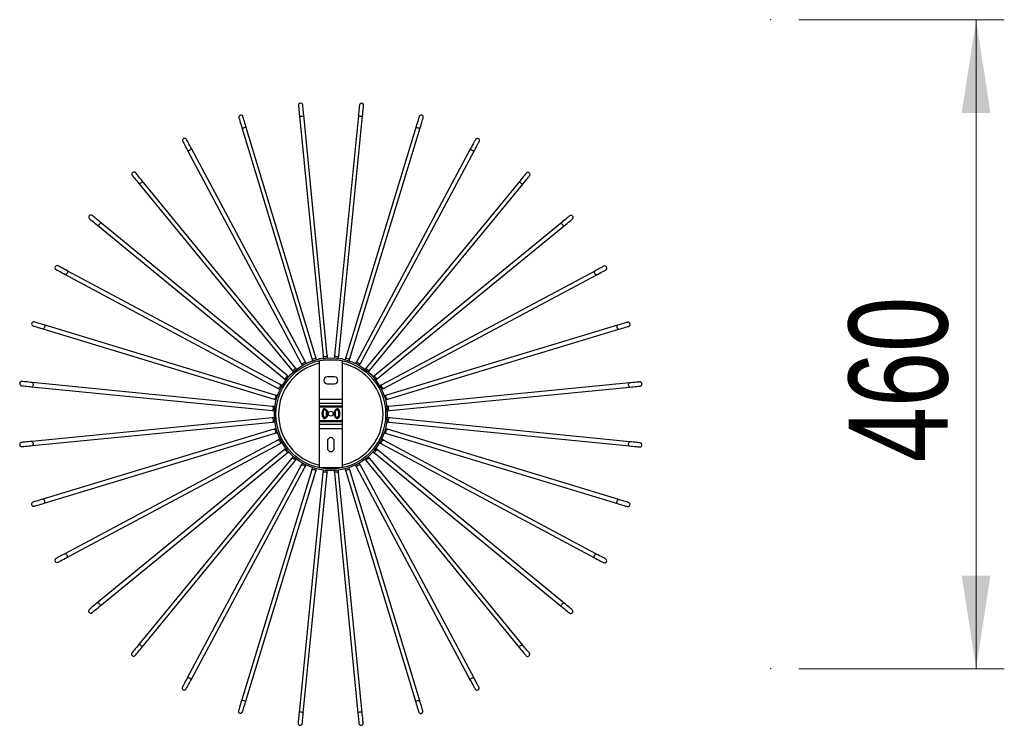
# Model space of a CAD drawing. Header units: millimetres. Extents: x 71 to 119, y 58 to 167.
# Tile 7 of 7: x 71 to 106, y 142 to 167. Entities that reach past the tile are written whole.
import ezdxf

# ---------------------------------------------------------------- set-up
doc = ezdxf.new("R2010")
doc.units = ezdxf.units.MM
doc.header["$PDSIZE"] = -1
doc.styles.add('SLDTEXTSTYLE0', font='TXT', dxfattribs={"width": 0.75})
doc.dimstyles.new('SLDDIMSTYLE1', dxfattribs={"dimtxt": 3.5, "dimasz": 3.302, "dimexe": 0, "dimexo": 0.0625, "dimgap": 0.875, "dimtad": 1, "dimlfac": 20, "dimrnd": 1e-09, "dimzin": 12, "dimdsep": 46, "dimtxsty": 'SLDTEXTSTYLE0', "dimsah": 1, "dimcen": 0.09, "dimadec": 0, "dimazin": 3, "dimtfac": 1, "dimtmove": 0, "dimatfit": 0, "dimfxl": 0, "dimfrac": 2, "dimtolj": 1, "dimtzin": 12, "dimarcsym": 0})

# ---------------------------------------------------------------- blocks, each defined once
blk = doc.blocks.new('_D_1')
at = {"color": 7, "linetype": 'Continuous', "lineweight": 18}
for p, q in [((98.675, 167.227), (105.951, 167.227)), ((104.951, 167.227), (104.951, 144.227)), ((98.675, 144.227), (105.951, 144.227))]:
    blk.add_line(p, q, dxfattribs=at)
for points in [[(104.951, 167.227), (104.443, 163.925), (105.459, 163.925)], [(104.951, 144.227), (105.459, 147.529), (104.443, 147.529)]]:
    blk.add_solid(points, dxfattribs=at)
at = {"color": 7, "linetype": 'Continuous', "lineweight": 18, "insert": (100.439, 151.55), "char_height": 3.5, "attachment_point": 1, "rotation": 90, "style": 'SLDTEXTSTYLE0'}
blk.add_mtext('460', dxfattribs=at)

msp = doc.modelspace()

# ---------------------------------------------------------------- linework, layer by layer
at = {"color": 7, "linetype": 'Continuous', "lineweight": 25}
for p, q in [((80.9813, 163.82398), (81.81408, 155.31056)), ((81.96337, 155.32517), (81.13059, 163.83858)), ((83.06625, 163.83729), (82.22215, 155.32499)), ((82.37141, 155.31019), (83.21552, 163.82249)), ((78.93901, 163.40416), (81.41668, 155.2168)), ((81.56025, 155.26025), (79.08258, 163.44761)), ((85.11373, 163.4436), (82.62518, 155.25954)), ((82.76869, 155.2159), (85.25725, 163.39996)), ((77.01787, 162.59398), (81.0452, 155.04731)), ((81.17754, 155.11793), (77.1502, 162.66461)), ((87.04507, 162.65803), (83.00771, 155.11671)), ((83.13995, 155.04591), (87.17731, 162.58723)), ((80.82994, 154.90368), (75.40771, 161.51966)), ((88.78604, 161.51076), (83.35501, 154.902)), ((75.29169, 161.42458), (80.71393, 154.8086)), ((83.4709, 154.80677), (88.90193, 161.41553)), ((73.82683, 159.94088), (80.43559, 154.50985)), ((80.53082, 154.62574), (73.92206, 160.05677)), ((90.26974, 160.0459), (83.65376, 154.62366)), ((83.74884, 154.50765), (90.36482, 159.92988)), ((72.67957, 158.19991), (80.22088, 154.16254)), ((80.29168, 154.29479), (72.75036, 158.33215)), ((91.43914, 158.31972), (83.89247, 154.29239)), ((83.96309, 154.16006), (91.50977, 158.18739)), ((80.12169, 153.92353), (71.93763, 156.41208)), ((92.24932, 156.39858), (84.06196, 153.92091)), ((71.89399, 156.26857), (80.07805, 153.78002)), ((84.10541, 153.77734), (92.29277, 156.25501)), ((82.01638, 155.24622), (82.01638, 155.24481)), ((82.16638, 155.24481), (82.16638, 155.24622)), ((82.36323, 155.22765), (82.37141, 155.31019)), ((82.62518, 155.25954), (82.60105, 155.18018)), ((81.41668, 155.2168), (81.4407, 155.13741)), ((81.68388, 155.219), (81.76256, 155.219)), ((81.68388, 155.219), (81.68388, 155.20426)), ((81.68388, 155.14549), (81.68388, 153.7853)), ((82.42019, 155.219), (82.49888, 155.219)), ((82.49888, 155.219), (82.49888, 155.20426)), ((82.49888, 155.14549), (82.49888, 153.7853)), ((82.74456, 155.13654), (82.76869, 155.2159)), ((83.00771, 155.11671), (82.96856, 155.04359)), ((83.35501, 154.902), (83.30235, 154.83792)), ((82.21538, 154.56775), (81.96738, 154.56775)), ((71.5003, 154.22109), (80.0126, 153.37698)), ((80.0274, 153.52625), (71.5151, 154.37036)), ((81.96738, 154.32025), (82.21538, 154.32025)), ((83.68469, 154.45507), (83.74884, 154.50765)), ((83.89247, 154.29239), (83.81929, 154.25334)), ((92.66914, 154.35629), (84.15572, 153.52351)), ((84.17033, 153.37422), (92.68374, 154.207)), ((83.88991, 154.12101), (83.96309, 154.16006)), ((84.06196, 153.92091), (83.98257, 153.89689)), ((81.68388, 153.7853), (82.49888, 153.7853)), ((81.68388, 153.7853), (81.68388, 153.64175)), ((81.68388, 153.64175), (82.49888, 153.64175)), ((81.68388, 153.64175), (81.68388, 153.54703)), ((81.68388, 153.54703), (82.49888, 153.54703)), ((81.68388, 153.54703), (81.68388, 153.5117)), ((81.68388, 153.5117), (82.49888, 153.5117)), ((81.68388, 153.5117), (81.68388, 153.0193)), ((82.49888, 153.7853), (82.49888, 153.64175)), ((82.49888, 153.64175), (82.49888, 153.54703)), ((82.49888, 153.54703), (82.49888, 153.5117)), ((82.49888, 153.5117), (82.49888, 153.0193)), ((84.15572, 153.52351), (84.07317, 153.51543)), ((81.88466, 153.13946), (81.92639, 153.16931)), ((81.92683, 153.36677), (81.88523, 153.39679)), ((81.89484, 153.12522), (81.93657, 153.15507)), ((81.93707, 153.38096), (81.89547, 153.41098)), ((81.94675, 153.14084), (81.90502, 153.11099)), ((81.90571, 153.42517), (81.94731, 153.39515)), ((82.2825, 153.11013), (82.2409, 153.14015)), ((82.2414, 153.39462), (82.28312, 153.42446)), ((82.25114, 153.15434), (82.29274, 153.12432)), ((82.2933, 153.41022), (82.25158, 153.38038)), ((82.26138, 153.16853), (82.30298, 153.13851)), ((82.30348, 153.39599), (82.26176, 153.36615)), ((84.08778, 153.36615), (84.17033, 153.37422)), ((80.01243, 153.11821), (71.49901, 152.28543)), ((71.51362, 152.13614), (80.02703, 152.96892)), ((80.09498, 153.12629), (80.01243, 153.11821)), ((80.02703, 152.96892), (80.10958, 152.977)), ((81.68388, 153.0193), (82.49888, 153.0193)), ((81.68388, 153.0193), (81.68388, 152.98397)), ((81.68388, 152.98397), (82.49888, 152.98397)), ((81.68388, 152.98397), (81.68388, 152.88925)), ((81.68388, 152.88925), (82.49888, 152.88925)), ((81.68388, 152.88925), (81.68388, 152.7457)), ((82.49888, 153.0193), (82.49888, 152.98397)), ((82.49888, 152.98397), (82.49888, 152.88925)), ((82.49888, 152.88925), (82.49888, 152.7457)), ((84.15535, 152.96618), (92.66765, 152.12207)), ((92.68245, 152.27134), (84.17015, 153.11545)), ((80.07734, 152.71509), (71.88998, 150.23742)), ((71.93343, 150.09385), (80.12079, 152.57152)), ((81.68388, 152.7457), (82.49888, 152.7457)), ((81.68388, 152.7457), (81.68388, 151.362)), ((82.49888, 152.7457), (82.49888, 151.362)), ((84.06106, 152.5689), (92.24512, 150.08035)), ((92.28876, 150.22386), (84.1047, 152.71241)), ((80.21966, 152.33237), (72.67299, 148.30504)), ((72.74361, 148.17271), (80.29028, 152.20004)), ((80.29028, 152.20004), (80.36346, 152.23909)), ((81.96788, 152.29275), (81.96788, 152.04525)), ((82.21488, 152.04525), (82.21488, 152.29275)), ((83.89108, 152.19764), (91.43239, 148.16028)), ((91.50319, 148.29252), (83.96187, 152.32989)), ((80.43391, 151.98478), (73.81793, 146.56255)), ((73.91301, 146.44653), (80.52899, 151.86877)), ((83.65193, 151.86669), (90.26069, 146.43566)), ((90.35592, 146.55155), (83.74717, 151.98258)), ((80.71185, 151.68566), (75.28082, 145.0769)), ((75.39671, 144.98167), (80.82774, 151.59043)), ((81.04281, 151.44652), (77.00544, 143.9052)), ((87.16489, 143.89845), (83.13755, 151.44512)), ((83.35281, 151.58875), (88.77504, 144.97277)), ((88.89106, 145.06785), (83.46883, 151.68383)), ((77.13768, 143.8344), (81.17505, 151.37572)), ((81.41406, 151.27653), (78.92551, 143.09247)), ((79.06902, 143.04883), (81.55757, 151.23289)), ((81.81134, 151.18224), (80.96724, 142.66994)), ((81.1165, 142.65514), (81.96061, 151.16744)), ((81.68388, 151.362), (82.49888, 151.362)), ((81.68388, 151.362), (81.68388, 151.34694)), ((81.91216, 151.312), (82.27059, 151.312)), ((82.21131, 151.24981), (82.21938, 151.16727)), ((82.21938, 151.16727), (83.05216, 142.65385)), ((82.36867, 151.18187), (82.36059, 151.26442)), ((83.20145, 142.66846), (82.36867, 151.18187)), ((82.49888, 151.362), (82.49888, 151.34694)), ((82.6225, 151.23218), (85.10017, 143.04482)), ((85.24374, 143.08827), (82.76607, 151.27563)), ((83.00522, 151.3745), (87.03255, 143.82783))]:
    msp.add_line(p, q, dxfattribs=at)
at = {"color": 1, "linetype": 'Continuous', "lineweight": 25}
msp.add_line((81.81533, 155.169), (82.36743, 155.169), dxfattribs=at)
at = {"color": 7, "linetype": 'Continuous', "lineweight": 25, "flags": 128}
for points in [[(80.94582, 164.18666), (80.94661, 164.17857), (80.94894, 164.15481), (80.95264, 164.11694), (80.95749, 164.06741), (80.96316, 164.00946), (80.96928, 163.94685), (80.97546, 163.88365), (80.9813, 163.82398)], [(81.13059, 163.83858), (81.12475, 163.89825), (81.11857, 163.96145), (81.11244, 164.02406), (81.10678, 164.08202), (81.10193, 164.13154), (81.09823, 164.16941), (81.0959, 164.19317), (81.09511, 164.20126)], [(83.10221, 164.19993), (83.10141, 164.19184), (83.09905, 164.16808), (83.0953, 164.13022), (83.09039, 164.0807), (83.08464, 164.02275), (83.07843, 163.96015), (83.07217, 163.89696), (83.06625, 163.83729)], [(83.21552, 163.82249), (83.22143, 163.88215), (83.2277, 163.94534), (83.23391, 164.00795), (83.23965, 164.0659), (83.24456, 164.11541), (83.24832, 164.15328), (83.25067, 164.17703), (83.25148, 164.18513)], [(78.83346, 163.75296), (78.83582, 163.74517), (78.84273, 163.72233), (78.85375, 163.6859), (78.86816, 163.63828), (78.88503, 163.58254), (78.90325, 163.52233), (78.92165, 163.46155), (78.93901, 163.40416)], [(79.08258, 163.44761), (79.06522, 163.505), (79.04682, 163.56577), (79.0286, 163.62599), (79.01173, 163.68172), (78.99732, 163.72935), (78.9863, 163.76577), (78.97939, 163.78862), (78.97703, 163.7964)], [(85.21975, 163.79225), (85.21738, 163.78447), (85.21044, 163.76163), (85.19937, 163.72523), (85.18489, 163.67762), (85.16795, 163.62191), (85.14965, 163.56172), (85.13118, 163.50096), (85.11373, 163.4436)], [(85.25725, 163.39996), (85.27469, 163.45732), (85.29316, 163.51808), (85.31146, 163.57827), (85.32841, 163.63398), (85.34288, 163.68159), (85.35395, 163.718), (85.3609, 163.74083), (85.36326, 163.74861)], [(76.8463, 162.91548), (76.85013, 162.90831), (76.86136, 162.88725), (76.87928, 162.85368), (76.90271, 162.80978), (76.93012, 162.75841), (76.95974, 162.7029), (76.98964, 162.64688), (77.01787, 162.59398)], [(77.1502, 162.66461), (77.12197, 162.7175), (77.09208, 162.77352), (77.06246, 162.82903), (77.03504, 162.8804), (77.01161, 162.9243), (76.9937, 162.95787), (76.98246, 162.97893), (76.97863, 162.98611)], [(87.21707, 162.9793), (87.21323, 162.97213), (87.20196, 162.95108), (87.184, 162.91754), (87.16052, 162.87367), (87.13303, 162.82233), (87.10334, 162.76687), (87.07337, 162.71088), (87.04507, 162.65803)], [(87.17731, 162.58723), (87.20561, 162.64009), (87.23558, 162.69607), (87.26528, 162.75153), (87.29276, 162.80287), (87.31625, 162.84674), (87.33421, 162.88029), (87.34547, 162.90133), (87.34931, 162.9085)], [(75.0607, 161.70643), (75.06585, 161.70014), (75.08098, 161.68168), (75.1051, 161.65224), (75.13665, 161.61376), (75.17356, 161.56872), (75.21344, 161.52006), (75.25369, 161.47095), (75.29169, 161.42458)], [(75.40771, 161.51966), (75.3697, 161.56603), (75.32945, 161.61514), (75.28957, 161.6638), (75.25266, 161.70884), (75.22112, 161.74733), (75.197, 161.77676), (75.18187, 161.79522), (75.17671, 161.80151)], [(89.01741, 161.79231), (89.01225, 161.78602), (88.99709, 161.76758), (88.97293, 161.73818), (88.94134, 161.69974), (88.90437, 161.65475), (88.86442, 161.60614), (88.82411, 161.55708), (88.78604, 161.51076)], [(88.90193, 161.41553), (88.94, 161.46185), (88.98031, 161.51091), (89.02026, 161.55951), (89.05723, 161.6045), (89.08882, 161.64295), (89.11298, 161.67235), (89.12814, 161.69079), (89.1333, 161.69707)], [(73.54528, 160.17225), (73.55157, 160.16709), (73.57001, 160.15193), (73.59941, 160.12777), (73.63785, 160.09618), (73.68284, 160.05921), (73.73145, 160.01926), (73.78051, 159.97895), (73.82683, 159.94088)], [(73.92206, 160.05677), (73.87574, 160.09483), (73.82668, 160.13515), (73.77808, 160.17509), (73.73309, 160.21207), (73.69465, 160.24366), (73.66525, 160.26782), (73.6468, 160.28297), (73.64052, 160.28814)], [(90.55159, 160.27689), (90.5453, 160.27174), (90.52684, 160.25661), (90.49741, 160.23249), (90.45892, 160.20094), (90.41388, 160.16403), (90.36522, 160.12415), (90.31611, 160.0839), (90.26974, 160.0459)], [(90.36482, 159.92988), (90.41119, 159.96789), (90.46031, 160.00814), (90.50896, 160.04802), (90.554, 160.08493), (90.59249, 160.11647), (90.62192, 160.14059), (90.64038, 160.15572), (90.64667, 160.16088)], [(72.35829, 158.37191), (72.36546, 158.36807), (72.38651, 158.3568), (72.42005, 158.33884), (72.46392, 158.31536), (72.51526, 158.28787), (72.57072, 158.25818), (72.62671, 158.22821), (72.67957, 158.19991)], [(72.75036, 158.33215), (72.6975, 158.36045), (72.64152, 158.39042), (72.58606, 158.42011), (72.53472, 158.4476), (72.49085, 158.47108), (72.4573, 158.48904), (72.43626, 158.50031), (72.42909, 158.50415)], [(91.76065, 158.4913), (91.75347, 158.48747), (91.73241, 158.47623), (91.69884, 158.45831), (91.65494, 158.43488), (91.60357, 158.40747), (91.54806, 158.37785), (91.49204, 158.34795), (91.43914, 158.31972)], [(91.50977, 158.18739), (91.56266, 158.21562), (91.61868, 158.24551), (91.67419, 158.27513), (91.72556, 158.30255), (91.76946, 158.32598), (91.80303, 158.34389), (91.82409, 158.35513), (91.83127, 158.35896)], [(71.54534, 156.37459), (71.55312, 156.37222), (71.57596, 156.36528), (71.61236, 156.35421), (71.65997, 156.33973), (71.71568, 156.32279), (71.77587, 156.30449), (71.83663, 156.28602), (71.89399, 156.26857)], [(71.93763, 156.41208), (71.88027, 156.42953), (71.81951, 156.448), (71.75932, 156.4663), (71.70361, 156.48324), (71.656, 156.49772), (71.6196, 156.50879), (71.59676, 156.51574), (71.58898, 156.5181)], [(92.59812, 156.50413), (92.59033, 156.50178), (92.56749, 156.49486), (92.53107, 156.48384), (92.48344, 156.46943), (92.4277, 156.45256), (92.36749, 156.43434), (92.30671, 156.41595), (92.24932, 156.39858)], [(92.29277, 156.25501), (92.35016, 156.27238), (92.41093, 156.29077), (92.47115, 156.30899), (92.52688, 156.32586), (92.57451, 156.34027), (92.61093, 156.35129), (92.63378, 156.35821), (92.64156, 156.36056)], [(81.58427, 155.18086), (81.57761, 155.20286), (81.56025, 155.26025)], [(81.81408, 155.31056), (81.81992, 155.25089), (81.82216, 155.22801)], [(81.97145, 155.24262), (81.96921, 155.26549), (81.96337, 155.32517)], [(82.22215, 155.32499), (82.21623, 155.26533), (82.21396, 155.24245)], [(80.88252, 154.83953), (80.86795, 154.85731), (80.82994, 154.90368)], [(81.0452, 155.04731), (81.07343, 154.99441), (81.08425, 154.97413)], [(81.21659, 155.04475), (81.20576, 155.06503), (81.17754, 155.11793)], [(83.1008, 154.97279), (83.11165, 154.99306), (83.13995, 155.04591)], [(80.5949, 154.57308), (80.57715, 154.58767), (80.53082, 154.62574)], [(80.71393, 154.8086), (80.75193, 154.76223), (80.7665, 154.74445)], [(83.41824, 154.74269), (83.43284, 154.76045), (83.4709, 154.80677)], [(83.65376, 154.62366), (83.60739, 154.58566), (83.58961, 154.57109)], [(71.13766, 154.25705), (71.14576, 154.25625), (71.16951, 154.25389), (71.20738, 154.25014), (71.25689, 154.24523), (71.31484, 154.23948), (71.37744, 154.23327), (71.44064, 154.227), (71.5003, 154.22109)], [(71.5151, 154.37036), (71.45544, 154.37627), (71.39225, 154.38254), (71.32964, 154.38875), (71.2717, 154.39449), (71.22218, 154.3994), (71.18431, 154.40316), (71.16056, 154.40551), (71.15246, 154.40632)], [(80.3648, 154.25564), (80.34454, 154.26649), (80.29168, 154.29479)], [(80.43559, 154.50985), (80.48191, 154.47179), (80.49967, 154.45719)], [(93.03182, 154.39177), (93.02373, 154.39098), (92.99997, 154.38865), (92.9621, 154.38495), (92.91257, 154.3801), (92.85462, 154.37443), (92.79201, 154.36831), (92.72881, 154.36213), (92.66914, 154.35629)], [(92.68374, 154.207), (92.74341, 154.21284), (92.80661, 154.21902), (92.86922, 154.22515), (92.92718, 154.23082), (92.9767, 154.23566), (93.01457, 154.23937), (93.03833, 154.24169), (93.04642, 154.24248)], [(80.20105, 153.8994), (80.17906, 153.90609), (80.12169, 153.92353)], [(80.22088, 154.16254), (80.27374, 154.13425), (80.294, 154.1234)], [(80.10994, 153.51807), (80.08706, 153.52034), (80.0274, 153.52625)], [(80.07805, 153.78002), (80.13542, 153.76258), (80.15741, 153.75589)], [(84.02602, 153.75332), (84.04802, 153.75998), (84.10541, 153.77734)], [(80.0126, 153.37698), (80.07226, 153.37107), (80.09514, 153.3688)], [(81.80409, 153.13842), (81.80721, 153.13981), (81.81021, 153.14114), (81.81298, 153.14238), (81.8154, 153.14346), (81.81739, 153.14434), (81.81886, 153.145), (81.81977, 153.1454), (81.82008, 153.14554)], [(81.80468, 153.39818), (81.80779, 153.39678), (81.81078, 153.39543), (81.81354, 153.39418), (81.81596, 153.39309), (81.81794, 153.3922), (81.81942, 153.39153), (81.82032, 153.39112), (81.82063, 153.39099)], [(81.82008, 153.14554), (81.82039, 153.14568), (81.8213, 153.14608), (81.82277, 153.14674), (81.82476, 153.14763), (81.82718, 153.14871), (81.82995, 153.14994), (81.83295, 153.15128), (81.83606, 153.15266)], [(81.82063, 153.39099), (81.82094, 153.39085), (81.82184, 153.39044), (81.82332, 153.38977), (81.8253, 153.38888), (81.82772, 153.38779), (81.83048, 153.38654), (81.83347, 153.38519), (81.83658, 153.38379)], [(81.89484, 153.12522), (81.89464, 153.1255), (81.89406, 153.12631), (81.89312, 153.12762), (81.89186, 153.12939), (81.89031, 153.13155), (81.88855, 153.13401), (81.88664, 153.13668), (81.88466, 153.13946)], [(81.88523, 153.39679), (81.88722, 153.39955), (81.88915, 153.40222), (81.89092, 153.40467), (81.89247, 153.40682), (81.89374, 153.40858), (81.89469, 153.4099), (81.89527, 153.4107), (81.89547, 153.41098)], [(81.89547, 153.41098), (81.89566, 153.41125), (81.89625, 153.41206), (81.89719, 153.41337), (81.89847, 153.41513), (81.90002, 153.41728), (81.90179, 153.41974), (81.90371, 153.4224), (81.90571, 153.42517)], [(81.93657, 153.15507), (81.93637, 153.15534), (81.93579, 153.15615), (81.93485, 153.15747), (81.93359, 153.15924), (81.93204, 153.1614), (81.93028, 153.16386), (81.92837, 153.16653), (81.92639, 153.16931)], [(81.92683, 153.36677), (81.92883, 153.36954), (81.93075, 153.3722), (81.93252, 153.37465), (81.93407, 153.3768), (81.93534, 153.37857), (81.93629, 153.37988), (81.93687, 153.38069), (81.93707, 153.38096)], [(81.94675, 153.14084), (81.94476, 153.14361), (81.94285, 153.14628), (81.94109, 153.14875), (81.93955, 153.1509), (81.93828, 153.15267), (81.93734, 153.15399), (81.93676, 153.1548), (81.93657, 153.15507)], [(81.93707, 153.38096), (81.93726, 153.38123), (81.93785, 153.38204), (81.93879, 153.38335), (81.94007, 153.38512), (81.94162, 153.38727), (81.94339, 153.38972), (81.94531, 153.39238), (81.94731, 153.39515)], [(81.93781, 153.20742), (81.94099, 153.20865), (81.94405, 153.20983), (81.94688, 153.21092), (81.94935, 153.21187), (81.95138, 153.21266), (81.95289, 153.21324), (81.95382, 153.2136), (81.95414, 153.21372)], [(81.93808, 153.32859), (81.94126, 153.32735), (81.94432, 153.32615), (81.94714, 153.32505), (81.94961, 153.32409), (81.95164, 153.32329), (81.95314, 153.32271), (81.95407, 153.32234), (81.95438, 153.32222)], [(81.95414, 153.21372), (81.95445, 153.21384), (81.95538, 153.2142), (81.95689, 153.21478), (81.95892, 153.21556), (81.96139, 153.21651), (81.96422, 153.2176), (81.96728, 153.21878), (81.97047, 153.22001)], [(81.95438, 153.32222), (81.9547, 153.3221), (81.95562, 153.32174), (81.95713, 153.32115), (81.95916, 153.32036), (81.96163, 153.31939), (81.96445, 153.31829), (81.9675, 153.3171), (81.97068, 153.31585)], [(82.21752, 153.21944), (82.2207, 153.2182), (82.22376, 153.21701), (82.22658, 153.21591), (82.22905, 153.21494), (82.23108, 153.21415), (82.23258, 153.21356), (82.23351, 153.2132), (82.23383, 153.21308)], [(82.2177, 153.31539), (82.22089, 153.31662), (82.22395, 153.31781), (82.22677, 153.3189), (82.22925, 153.31985), (82.23128, 153.32064), (82.23279, 153.32122), (82.23371, 153.32158), (82.23403, 153.3217)], [(82.23383, 153.21308), (82.23414, 153.21295), (82.23507, 153.21259), (82.23657, 153.212), (82.2386, 153.21121), (82.24107, 153.21025), (82.24389, 153.20915), (82.24695, 153.20795), (82.25013, 153.20671)], [(82.23403, 153.3217), (82.23434, 153.32182), (82.23527, 153.32218), (82.23678, 153.32276), (82.23881, 153.32355), (82.24128, 153.3245), (82.24411, 153.32559), (82.24717, 153.32677), (82.25035, 153.328)], [(82.25114, 153.15434), (82.25095, 153.15407), (82.25036, 153.15326), (82.24942, 153.15195), (82.24814, 153.15018), (82.24659, 153.14803), (82.24482, 153.14558), (82.2429, 153.14292), (82.2409, 153.14015)], [(82.2414, 153.39462), (82.24339, 153.39184), (82.2453, 153.38917), (82.24706, 153.38671), (82.2486, 153.38455), (82.24987, 153.38278), (82.25081, 153.38147), (82.25139, 153.38066), (82.25158, 153.38038)], [(82.25114, 153.15434), (82.25134, 153.15461), (82.25192, 153.15542), (82.25287, 153.15673), (82.25414, 153.1585), (82.25569, 153.16065), (82.25746, 153.1631), (82.25938, 153.16576), (82.26138, 153.16853)], [(82.25158, 153.38038), (82.25178, 153.38011), (82.25236, 153.3793), (82.2533, 153.37798), (82.25456, 153.37621), (82.25611, 153.37406), (82.25787, 153.3716), (82.25978, 153.36893), (82.26176, 153.36615)], [(82.28312, 153.42446), (82.28511, 153.42168), (82.28702, 153.41901), (82.28878, 153.41655), (82.29032, 153.41439), (82.29159, 153.41262), (82.29253, 153.41131), (82.29311, 153.4105), (82.2933, 153.41022)], [(82.30298, 153.13851), (82.30099, 153.13574), (82.29906, 153.13308), (82.29729, 153.13063), (82.29574, 153.12848), (82.29447, 153.12671), (82.29352, 153.1254), (82.29294, 153.12459), (82.29274, 153.12432)], [(82.30348, 153.39599), (82.3015, 153.39877), (82.29959, 153.40144), (82.29783, 153.4039), (82.29629, 153.40606), (82.29502, 153.40783), (82.29408, 153.40914), (82.2935, 153.40995), (82.2933, 153.41022)], [(82.35163, 153.15151), (82.35474, 153.1501), (82.35773, 153.14875), (82.36049, 153.14751), (82.36291, 153.14642), (82.36489, 153.14552), (82.36636, 153.14486), (82.36727, 153.14445), (82.36758, 153.14431)], [(82.35207, 153.3828), (82.35519, 153.3842), (82.35818, 153.38553), (82.36095, 153.38677), (82.36337, 153.38785), (82.36536, 153.38874), (82.36683, 153.3894), (82.36774, 153.3898), (82.36805, 153.38994)], [(82.36758, 153.14431), (82.36789, 153.14417), (82.36879, 153.14376), (82.37027, 153.1431), (82.37225, 153.1422), (82.37467, 153.14111), (82.37743, 153.13987), (82.38042, 153.13852), (82.38353, 153.13712)], [(82.36805, 153.38994), (82.36836, 153.39008), (82.36926, 153.39048), (82.37074, 153.39114), (82.37273, 153.39203), (82.37515, 153.39311), (82.37791, 153.39434), (82.38091, 153.39568), (82.38403, 153.39707)], [(81.90502, 153.11099), (81.90303, 153.11377), (81.90112, 153.11644), (81.89936, 153.1189), (81.89782, 153.12106), (81.89655, 153.12283), (81.89561, 153.12414), (81.89503, 153.12495), (81.89484, 153.12522)], [(82.29274, 153.12432), (82.29255, 153.12405), (82.29196, 153.12324), (82.29102, 153.12193), (82.28974, 153.12016), (82.28819, 153.11801), (82.28642, 153.11556), (82.2845, 153.1129), (82.2825, 153.11013)], [(84.07281, 152.97436), (84.09569, 152.97209), (84.15535, 152.96618)], [(84.17015, 153.11545), (84.11049, 153.12136), (84.08762, 153.12363)], [(80.15673, 152.73911), (80.13473, 152.73245), (80.07734, 152.71509)], [(80.12079, 152.57152), (80.17818, 152.58888), (80.20018, 152.59554)], [(83.98171, 152.59303), (84.0037, 152.58634), (84.06106, 152.5689)], [(84.1047, 152.71241), (84.04734, 152.72985), (84.02534, 152.73654)], [(71.49901, 152.28543), (71.43934, 152.27959), (71.37614, 152.27341), (71.31353, 152.26728), (71.25557, 152.26161), (71.20605, 152.25677), (71.16818, 152.25307), (71.14442, 152.25074), (71.13633, 152.24995)], [(71.15093, 152.10066), (71.15903, 152.10145), (71.18278, 152.10378), (71.22065, 152.10748), (71.27018, 152.11233), (71.32813, 152.118), (71.39075, 152.12412), (71.45394, 152.1303), (71.51362, 152.13614)], [(80.29284, 152.37142), (80.27256, 152.3606), (80.21966, 152.33237)], [(83.81795, 152.23679), (83.83822, 152.22594), (83.89108, 152.19764)], [(83.96187, 152.32989), (83.90901, 152.35818), (83.88875, 152.36903)], [(92.66765, 152.12207), (92.72731, 152.11616), (92.79051, 152.10989), (92.85311, 152.10368), (92.91106, 152.09794), (92.96057, 152.09303), (92.99844, 152.08927), (93.02219, 152.08692), (93.03029, 152.08611)], [(93.04509, 152.23538), (93.037, 152.23618), (93.01324, 152.23854), (92.97538, 152.24229), (92.92586, 152.24721), (92.86791, 152.25295), (92.80531, 152.25916), (92.74212, 152.26543), (92.68245, 152.27134)], [(80.49806, 152.03736), (80.48028, 152.02279), (80.43391, 151.98478)], [(80.52899, 151.86877), (80.57536, 151.90677), (80.59314, 151.92134)], [(80.76451, 151.74974), (80.74992, 151.73198), (80.71185, 151.68566)], [(83.46883, 151.68383), (83.43082, 151.7302), (83.41625, 151.74798)], [(83.58785, 151.91935), (83.60561, 151.90476), (83.65193, 151.86669)], [(83.74717, 151.98258), (83.70084, 152.02064), (83.68308, 152.03524)], [(80.82774, 151.59043), (80.86581, 151.63675), (80.8804, 151.65451)], [(81.08195, 151.51964), (81.0711, 151.49937), (81.04281, 151.44652)], [(81.17505, 151.37572), (81.20335, 151.42858), (81.21419, 151.44884)], [(82.96617, 151.44768), (82.97699, 151.4274), (83.00522, 151.3745)], [(83.13755, 151.44512), (83.10932, 151.49802), (83.0985, 151.5183)], [(83.30024, 151.6529), (83.31481, 151.63512), (83.35281, 151.58875)], [(81.43819, 151.35589), (81.4315, 151.33389), (81.41406, 151.27653)], [(81.55757, 151.23289), (81.57501, 151.29026), (81.5817, 151.31225)], [(81.81952, 151.26478), (81.81726, 151.2419), (81.81134, 151.18224)], [(81.96061, 151.16744), (81.96652, 151.2271), (81.96879, 151.24998)], [(82.59848, 151.31157), (82.60514, 151.28957), (82.6225, 151.23218)], [(82.76607, 151.27563), (82.74871, 151.33302), (82.74205, 151.35502)], [(71.88998, 150.23742), (71.8326, 150.22005), (71.77182, 150.20166), (71.7116, 150.18344), (71.65587, 150.16657), (71.60824, 150.15216), (71.57182, 150.14114), (71.54897, 150.13422), (71.54119, 150.13187)], [(71.58464, 149.9883), (71.59242, 149.99065), (71.61527, 149.99757), (71.65169, 150.00859), (71.69931, 150.023), (71.75505, 150.03987), (71.81526, 150.05809), (71.87604, 150.07648), (71.93343, 150.09385)], [(92.24512, 150.08035), (92.30248, 150.0629), (92.36324, 150.04443), (92.42343, 150.02613), (92.47914, 150.00919), (92.52675, 149.99471), (92.56316, 149.98364), (92.58599, 149.97669), (92.59378, 149.97433)], [(92.63741, 150.11784), (92.62963, 150.12021), (92.6068, 150.12715), (92.57039, 150.13822), (92.52278, 150.1527), (92.46707, 150.16964), (92.40688, 150.18794), (92.34612, 150.20641), (92.28876, 150.22386)], [(72.67299, 148.30504), (72.62009, 148.27681), (72.56407, 148.24692), (72.50856, 148.2173), (72.45719, 148.18988), (72.41329, 148.16645), (72.37972, 148.14854), (72.35866, 148.1373), (72.35149, 148.13347)], [(91.82446, 148.12052), (91.81729, 148.12436), (91.79625, 148.13563), (91.7627, 148.15359), (91.71883, 148.17707), (91.66749, 148.20456), (91.61203, 148.23425), (91.55605, 148.26422), (91.50319, 148.29252)], [(72.42211, 148.00114), (72.42928, 148.00496), (72.45034, 148.0162), (72.48391, 148.03412), (72.52781, 148.05755), (72.57919, 148.08496), (72.63469, 148.11458), (72.69071, 148.14448), (72.74361, 148.17271)], [(91.43239, 148.16028), (91.48525, 148.13198), (91.54123, 148.10201), (91.59669, 148.07232), (91.64803, 148.04483), (91.6919, 148.02135), (91.72545, 148.00339), (91.74649, 147.99212), (91.75366, 147.98828)], [(73.81793, 146.56255), (73.77156, 146.52454), (73.72245, 146.48429), (73.67379, 146.44441), (73.62875, 146.4075), (73.59026, 146.37596), (73.56083, 146.35184), (73.54237, 146.33671), (73.53608, 146.33155)], [(90.63747, 146.32018), (90.63118, 146.32534), (90.61274, 146.3405), (90.58334, 146.36466), (90.5449, 146.39625), (90.49991, 146.43322), (90.45131, 146.47317), (90.40225, 146.51348), (90.35592, 146.55155)], [(73.63116, 146.21554), (73.63745, 146.22069), (73.65592, 146.23582), (73.68535, 146.25994), (73.72383, 146.29149), (73.76887, 146.3284), (73.81753, 146.36828), (73.86664, 146.40853), (73.91301, 146.44653)], [(90.26069, 146.43566), (90.30701, 146.3976), (90.35607, 146.35728), (90.40467, 146.31734), (90.44966, 146.28036), (90.48811, 146.24877), (90.51751, 146.22461), (90.53595, 146.20946), (90.54223, 146.20429)], [(75.28082, 145.0769), (75.24276, 145.03058), (75.20244, 144.98152), (75.1625, 144.93292), (75.12553, 144.88793), (75.09393, 144.84948), (75.06977, 144.82008), (75.05462, 144.80164), (75.04945, 144.79536)], [(75.16534, 144.70012), (75.17051, 144.70641), (75.18566, 144.72485), (75.20982, 144.75425), (75.24141, 144.79269), (75.27838, 144.83768), (75.31833, 144.88629), (75.35865, 144.93535), (75.39671, 144.98167)], [(88.77504, 144.97277), (88.81305, 144.9264), (88.8533, 144.87729), (88.89318, 144.82863), (88.93009, 144.78359), (88.96163, 144.7451), (88.98575, 144.71567), (89.00088, 144.69721), (89.00604, 144.69092)], [(89.12205, 144.786), (89.1169, 144.79229), (89.10177, 144.81075), (89.07765, 144.84019), (89.04611, 144.87867), (89.00919, 144.92371), (88.96932, 144.97237), (88.92906, 145.02148), (88.89106, 145.06785)], [(77.00544, 143.9052), (76.97714, 143.85234), (76.94717, 143.79636), (76.91748, 143.7409), (76.88999, 143.68956), (76.86651, 143.64569), (76.84855, 143.61214), (76.83728, 143.5911), (76.83344, 143.58393)], [(76.96568, 143.51313), (76.96952, 143.5203), (76.98079, 143.54135), (76.99875, 143.57489), (77.02223, 143.61876), (77.04972, 143.6701), (77.07941, 143.72556), (77.10938, 143.78155), (77.13768, 143.8344)], [(87.03255, 143.82783), (87.06078, 143.77493), (87.09068, 143.71891), (87.1203, 143.6634), (87.14771, 143.61203), (87.17114, 143.56813), (87.18905, 143.53456), (87.20029, 143.5135), (87.20412, 143.50633)], [(87.33646, 143.57695), (87.33263, 143.58412), (87.32139, 143.60518), (87.30347, 143.63875), (87.28005, 143.68265), (87.25263, 143.73403), (87.22301, 143.78953), (87.19311, 143.84555), (87.16489, 143.89845)], [(78.92551, 143.09247), (78.90806, 143.03511), (78.88959, 142.97435), (78.87129, 142.91416), (78.85435, 142.85845), (78.83987, 142.81084), (78.8288, 142.77443), (78.82186, 142.7516), (78.81949, 142.74382)], [(78.963, 142.70018), (78.96537, 142.70796), (78.97231, 142.7308), (78.98338, 142.7672), (78.99786, 142.81481), (79.0148, 142.87052), (79.0331, 142.93071), (79.05158, 142.99147), (79.06902, 143.04883)], [(85.10017, 143.04482), (85.11754, 142.98743), (85.13593, 142.92666), (85.15415, 142.86644), (85.17102, 142.81071), (85.18543, 142.76308), (85.19645, 142.72666), (85.20337, 142.70381), (85.20572, 142.69603)], [(85.34929, 142.73947), (85.34694, 142.74726), (85.34002, 142.77011), (85.329, 142.80653), (85.31459, 142.85415), (85.29772, 142.90989), (85.2795, 142.9701), (85.26111, 143.03088), (85.24374, 143.08827)], [(80.96724, 142.66994), (80.96132, 142.61028), (80.95505, 142.54709), (80.94884, 142.48448), (80.9431, 142.42653), (80.93819, 142.37702), (80.93443, 142.33915), (80.93208, 142.3154), (80.93127, 142.3073)], [(83.23693, 142.30577), (83.23614, 142.31386), (83.23381, 142.33762), (83.23011, 142.37549), (83.22526, 142.42502), (83.2196, 142.48297), (83.21347, 142.54558), (83.20729, 142.60878), (83.20145, 142.66846)], [(81.08054, 142.2925), (81.08135, 142.30059), (81.0837, 142.32435), (81.08746, 142.36221), (81.09237, 142.41173), (81.09811, 142.46968), (81.10432, 142.53228), (81.11059, 142.59547), (81.1165, 142.65514)], [(83.05216, 142.65385), (83.058, 142.59418), (83.06418, 142.53098), (83.07031, 142.46837), (83.07598, 142.41041), (83.08082, 142.36089), (83.08453, 142.32302), (83.08685, 142.29926), (83.08764, 142.29117)]]:
    msp.add_lwpolyline(points, dxfattribs=at)
at = {"color": 1, "linetype": 'Continuous', "lineweight": 25, "flags": 128}
for points in [[(81.13059, 163.83858), (81.12619, 163.82495), (81.11109, 163.81228), (81.0876, 163.80251), (81.05929, 163.79712), (81.03047, 163.79692), (81.00553, 163.80196), (80.98826, 163.81146), (80.9813, 163.82398)], [(83.21552, 163.82249), (83.20854, 163.80998), (83.19126, 163.8005), (83.16632, 163.7955), (83.1375, 163.79573), (83.10919, 163.80117), (83.08571, 163.81097), (83.07063, 163.82366), (83.06625, 163.83729)], [(79.08258, 163.44761), (79.08092, 163.43338), (79.06859, 163.41802), (79.04745, 163.40385), (79.02074, 163.39303), (78.99251, 163.38722), (78.96707, 163.38729), (78.94828, 163.39324), (78.93901, 163.40416)], [(85.25725, 163.39996), (85.24796, 163.38905), (85.22917, 163.38313), (85.20372, 163.38309), (85.1755, 163.38894), (85.1488, 163.39979), (85.12769, 163.41399), (85.11537, 163.42937), (85.11373, 163.4436)], [(77.1502, 162.66461), (77.15135, 162.65033), (77.14225, 162.63285), (77.12429, 162.61483), (77.10019, 162.59901), (77.07364, 162.5878), (77.04867, 162.58291), (77.02909, 162.58508), (77.01787, 162.59398)], [(87.17731, 162.58723), (87.16608, 162.57834), (87.14649, 162.5762), (87.12153, 162.58112), (87.09499, 162.59237), (87.07092, 162.60822), (87.05298, 162.62626), (87.0439, 162.64375), (87.04507, 162.65803)], [(75.40771, 161.51966), (75.41162, 161.50588), (75.4061, 161.48696), (75.392, 161.46578), (75.37146, 161.44557), (75.3476, 161.4294), (75.32407, 161.41973), (75.30444, 161.41804), (75.29169, 161.42458), (75.29169, 161.42458)], [(88.90193, 161.41553), (88.88918, 161.409), (88.86955, 161.41072), (88.84602, 161.42042), (88.82219, 161.43663), (88.80168, 161.45687), (88.7876, 161.47806), (88.78211, 161.49699), (88.78604, 161.51076)], [(73.92206, 160.05677), (73.92859, 160.04402), (73.92687, 160.02439), (73.91717, 160.00086), (73.90097, 159.97703), (73.88072, 159.95651), (73.85953, 159.94244), (73.8406, 159.93695), (73.82683, 159.94088)], [(90.36482, 159.92988), (90.35104, 159.92597), (90.33212, 159.93149), (90.31094, 159.94559), (90.29073, 159.96613), (90.27456, 159.98999), (90.26489, 160.01352), (90.2632, 160.03316), (90.26974, 160.0459)], [(72.75036, 158.33215), (72.75925, 158.32092), (72.76139, 158.30133), (72.75647, 158.27637), (72.74523, 158.24983), (72.72938, 158.22576), (72.71133, 158.20782), (72.69384, 158.19874), (72.67957, 158.19991)], [(91.50977, 158.18739), (91.49549, 158.18624), (91.47801, 158.19534), (91.45999, 158.21331), (91.44417, 158.2374), (91.43296, 158.26395), (91.42807, 158.28892), (91.43024, 158.3085), (91.43914, 158.31972)], [(71.93763, 156.41208), (71.94854, 156.4028), (71.95446, 156.38401), (71.9545, 156.35856), (71.94865, 156.33034), (71.9378, 156.30364), (71.9236, 156.28253), (71.90822, 156.27021), (71.89399, 156.26857)], [(92.29277, 156.25501), (92.27854, 156.25667), (92.26318, 156.269), (92.24901, 156.29014), (92.23819, 156.31685), (92.23238, 156.34508), (92.23245, 156.37052), (92.2384, 156.38931), (92.24932, 156.39858), (92.24932, 156.39858)], [(81.56025, 155.26025), (81.55859, 155.24602), (81.54625, 155.23065), (81.52512, 155.21648), (81.4984, 155.20567), (81.47018, 155.19986), (81.44473, 155.19993), (81.42595, 155.20588), (81.41668, 155.2168)], [(81.96337, 155.32517), (81.95897, 155.31154), (81.94387, 155.29887), (81.92038, 155.2891), (81.89207, 155.2837), (81.86325, 155.28351), (81.83831, 155.28854), (81.82104, 155.29804), (81.81408, 155.31056), (81.81408, 155.31056)], [(82.37141, 155.31019), (82.36444, 155.29768), (82.34716, 155.28821), (82.32221, 155.2832), (82.29339, 155.28343), (82.26509, 155.28887), (82.24161, 155.29867), (82.22653, 155.31136), (82.22215, 155.32499)], [(82.76869, 155.2159), (82.75941, 155.20499), (82.74062, 155.19907), (82.71517, 155.19903), (82.68695, 155.20488), (82.66025, 155.21573), (82.63914, 155.22993), (82.62682, 155.24531), (82.62518, 155.25954)], [(80.82994, 154.90368), (80.83385, 154.8899), (80.82834, 154.87099), (80.81423, 154.84981), (80.79369, 154.82959), (80.76984, 154.81342), (80.7463, 154.80375), (80.72667, 154.80206), (80.71393, 154.8086), (80.71393, 154.8086)], [(81.17754, 155.11793), (81.17868, 155.10365), (81.16958, 155.08617), (81.15162, 155.06815), (81.12753, 155.05234), (81.10098, 155.04113), (81.07601, 155.03624), (81.05642, 155.03841), (81.0452, 155.04731)], [(83.13995, 155.04591), (83.12871, 155.03703), (83.10912, 155.03489), (83.08416, 155.03981), (83.05763, 155.05105), (83.03356, 155.0669), (83.01562, 155.08495), (83.00654, 155.10244), (83.00771, 155.11671), (83.00771, 155.11671)], [(83.4709, 154.80677), (83.45815, 154.80024), (83.43852, 154.80196), (83.415, 154.81166), (83.39117, 154.82787), (83.37065, 154.84811), (83.35658, 154.86931), (83.35109, 154.88823), (83.35501, 154.902)], [(80.53082, 154.62574), (80.53735, 154.61299), (80.53563, 154.59336), (80.52593, 154.56984), (80.50972, 154.546), (80.48948, 154.52549), (80.46829, 154.51141), (80.44936, 154.50592), (80.43559, 154.50985)], [(83.74884, 154.50765), (83.73507, 154.50374), (83.71615, 154.50926), (83.69497, 154.52336), (83.67476, 154.5439), (83.65858, 154.56775), (83.64891, 154.59129), (83.64722, 154.61092), (83.65376, 154.62366)], [(71.5151, 154.37036), (71.52761, 154.36338), (71.53709, 154.3461), (71.54209, 154.32115), (71.54186, 154.29234), (71.53643, 154.26403), (71.52662, 154.24055), (71.51393, 154.22547), (71.5003, 154.22109)], [(80.29168, 154.29479), (80.30056, 154.28355), (80.30271, 154.26396), (80.29778, 154.239), (80.28654, 154.21246), (80.27069, 154.18839), (80.25264, 154.17046), (80.23515, 154.16138), (80.22088, 154.16254), (80.22088, 154.16254)], [(83.96309, 154.16006), (83.94881, 154.15891), (83.93133, 154.16801), (83.91331, 154.18597), (83.8975, 154.21006), (83.88629, 154.23661), (83.8814, 154.26158), (83.88357, 154.28117), (83.89247, 154.29239)], [(92.68374, 154.207), (92.67011, 154.21141), (92.65744, 154.2265), (92.64767, 154.24999), (92.64228, 154.2783), (92.64208, 154.30712), (92.64712, 154.33206), (92.65662, 154.34933), (92.66914, 154.35629), (92.66914, 154.35629)], [(80.12169, 153.92353), (80.1326, 153.91425), (80.13852, 153.89546), (80.13856, 153.87001), (80.13271, 153.84179), (80.12186, 153.81509), (80.10767, 153.79398), (80.09228, 153.78166), (80.07805, 153.78002)], [(84.10541, 153.77734), (84.09118, 153.779), (84.07581, 153.79134), (84.06164, 153.81247), (84.05083, 153.83919), (84.04502, 153.86741), (84.04509, 153.89286), (84.05104, 153.91164), (84.06196, 153.92091)], [(80.0274, 153.52625), (80.03991, 153.51928), (80.04939, 153.502), (80.05439, 153.47705), (80.05416, 153.44823), (80.04872, 153.41993), (80.03892, 153.39645), (80.02623, 153.38137), (80.0126, 153.37698), (80.0126, 153.37698)], [(84.17033, 153.37422), (84.1567, 153.37862), (84.14403, 153.39372), (84.13426, 153.41721), (84.12886, 153.44552), (84.12867, 153.47434), (84.13371, 153.49928), (84.14321, 153.51655), (84.15572, 153.52351)], [(80.01243, 153.11821), (80.02605, 153.11381), (80.03872, 153.09871), (80.04849, 153.07522), (80.05389, 153.04691), (80.05408, 153.01809), (80.04905, 152.99315), (80.03955, 152.97588), (80.02703, 152.96892)], [(84.15535, 152.96618), (84.14284, 152.97315), (84.13337, 152.99043), (84.12836, 153.01538), (84.1286, 153.0442), (84.13403, 153.0725), (84.14383, 153.09598), (84.15652, 153.11106), (84.17015, 153.11545), (84.17015, 153.11545)], [(80.07734, 152.71509), (80.09157, 152.71343), (80.10694, 152.70109), (80.12111, 152.67996), (80.13192, 152.65324), (80.13773, 152.62502), (80.13766, 152.59957), (80.13171, 152.58079), (80.12079, 152.57152)], [(84.06106, 152.5689), (84.05015, 152.57818), (84.04423, 152.59697), (84.04419, 152.62242), (84.05004, 152.65064), (84.06089, 152.67734), (84.07509, 152.69845), (84.09047, 152.71077), (84.1047, 152.71241)], [(71.49901, 152.28543), (71.51264, 152.28102), (71.52531, 152.26593), (71.53508, 152.24244), (71.54048, 152.21413), (71.54067, 152.18531), (71.53563, 152.16037), (71.52613, 152.1431), (71.51362, 152.13614)], [(80.21966, 152.33237), (80.23394, 152.33352), (80.25142, 152.32442), (80.26944, 152.30646), (80.28526, 152.28237), (80.29646, 152.25582), (80.30135, 152.23085), (80.29918, 152.21126), (80.29028, 152.20004), (80.29028, 152.20004)], [(83.89108, 152.19764), (83.88219, 152.20888), (83.88005, 152.22847), (83.88497, 152.25343), (83.89621, 152.27997), (83.91206, 152.30404), (83.93011, 152.32198), (83.9476, 152.33105), (83.96187, 152.32989)], [(92.66765, 152.12207), (92.65514, 152.12905), (92.64567, 152.14633), (92.64066, 152.17128), (92.64089, 152.2001), (92.64633, 152.2284), (92.65613, 152.25188), (92.66882, 152.26696), (92.68245, 152.27134)], [(80.43391, 151.98478), (80.44769, 151.98869), (80.4666, 151.98318), (80.48778, 151.96907), (80.508, 151.94853), (80.52417, 151.92468), (80.53384, 151.90114), (80.53553, 151.88151), (80.52899, 151.86877)], [(83.65193, 151.86669), (83.64541, 151.87944), (83.64712, 151.89907), (83.65682, 151.92259), (83.67303, 151.94643), (83.69327, 151.96694), (83.71447, 151.98102), (83.73339, 151.98651), (83.74717, 151.98258), (83.74717, 151.98258)], [(80.71185, 151.68566), (80.7246, 151.69219), (80.74423, 151.69047), (80.76775, 151.68077), (80.79159, 151.66456), (80.8121, 151.64432), (80.82618, 151.62312), (80.83167, 151.6042), (80.82774, 151.59043)], [(81.04281, 151.44652), (81.05404, 151.4554), (81.07363, 151.45755), (81.09859, 151.45262), (81.12513, 151.44138), (81.1492, 151.42553), (81.16714, 151.40748), (81.17621, 151.38999), (81.17505, 151.37572)], [(83.00522, 151.3745), (83.00407, 151.38878), (83.01317, 151.40626), (83.03113, 151.42428), (83.05522, 151.44009), (83.08178, 151.4513), (83.10675, 151.45619), (83.12633, 151.45402), (83.13755, 151.44512), (83.13755, 151.44512)], [(83.35281, 151.58875), (83.3489, 151.60253), (83.35442, 151.62144), (83.36852, 151.64262), (83.38906, 151.66284), (83.41292, 151.67901), (83.43645, 151.68868), (83.45608, 151.69037), (83.46883, 151.68383)], [(81.41406, 151.27653), (81.42334, 151.28744), (81.44214, 151.29336), (81.46758, 151.2934), (81.4958, 151.28755), (81.5225, 151.2767), (81.54361, 151.2625), (81.55593, 151.24712), (81.55757, 151.23289), (81.55757, 151.23289)], [(81.81134, 151.18224), (81.81832, 151.19475), (81.83559, 151.20422), (81.86054, 151.20923), (81.88936, 151.209), (81.91766, 151.20356), (81.94114, 151.19376), (81.95622, 151.18107), (81.96061, 151.16744), (81.96061, 151.16744)], [(82.21938, 151.16727), (82.22378, 151.18089), (82.23888, 151.19356), (82.26237, 151.20333), (82.29068, 151.20873), (82.3195, 151.20892), (82.34444, 151.20389), (82.36171, 151.19439), (82.36867, 151.18187)], [(82.6225, 151.23218), (82.62416, 151.24641), (82.6365, 151.26178), (82.65763, 151.27595), (82.68435, 151.28676), (82.71258, 151.29257), (82.73802, 151.2925), (82.75681, 151.28655), (82.76607, 151.27563)], [(71.88998, 150.23742), (71.90421, 150.23576), (71.91958, 150.22343), (71.93375, 150.20229), (71.94456, 150.17558), (71.95037, 150.14735), (71.9503, 150.12191), (71.94435, 150.10312), (71.93343, 150.09385), (71.93343, 150.09385)], [(92.24512, 150.08035), (92.23421, 150.08963), (92.22829, 150.10842), (92.22825, 150.13387), (92.2341, 150.16209), (92.24495, 150.18879), (92.25915, 150.2099), (92.27453, 150.22222), (92.28876, 150.22386)], [(72.67299, 148.30504), (72.68726, 148.30619), (72.70474, 148.29709), (72.72276, 148.27912), (72.73858, 148.25503), (72.74979, 148.22848), (72.75468, 148.20351), (72.75251, 148.18393), (72.74361, 148.17271)], [(91.43239, 148.16028), (91.4235, 148.17151), (91.42136, 148.1911), (91.42628, 148.21606), (91.43753, 148.2426), (91.45338, 148.26667), (91.47142, 148.28461), (91.48891, 148.29369), (91.50319, 148.29252)], [(73.81793, 146.56255), (73.83171, 146.56646), (73.85063, 146.56094), (73.87181, 146.54684), (73.89202, 146.5263), (73.90819, 146.50244), (73.91786, 146.47891), (73.91956, 146.45927), (73.91301, 146.44653)], [(90.26069, 146.43566), (90.25416, 146.44841), (90.25588, 146.46804), (90.26558, 146.49157), (90.28179, 146.5154), (90.30203, 146.53592), (90.32322, 146.54999), (90.34215, 146.55548), (90.35592, 146.55155)], [(75.28082, 145.0769), (75.29357, 145.08343), (75.31321, 145.08171), (75.33673, 145.07201), (75.36056, 145.0558), (75.38108, 145.03556), (75.39515, 145.01437), (75.40064, 144.99544), (75.39671, 144.98167)], [(88.77504, 144.97277), (88.77113, 144.98655), (88.77665, 145.00547), (88.79075, 145.02665), (88.81129, 145.04686), (88.83515, 145.06303), (88.85868, 145.0727), (88.87832, 145.07439), (88.89106, 145.06785)], [(77.00544, 143.9052), (77.01667, 143.91409), (77.03626, 143.91623), (77.06122, 143.91131), (77.08776, 143.90006), (77.11183, 143.88421), (77.12977, 143.86617), (77.13885, 143.84868), (77.13768, 143.8344), (77.13768, 143.8344)], [(87.03255, 143.82783), (87.0314, 143.8421), (87.0405, 143.85958), (87.05847, 143.8776), (87.08256, 143.89342), (87.10911, 143.90463), (87.13408, 143.90952), (87.15366, 143.90735), (87.16489, 143.89845)], [(78.92551, 143.09247), (78.93479, 143.10338), (78.95358, 143.1093), (78.97903, 143.10934), (79.00725, 143.10349), (79.03395, 143.09264), (79.05506, 143.07844), (79.06738, 143.06306), (79.06902, 143.04883), (79.06902, 143.04883)], [(85.10017, 143.04482), (85.10183, 143.05905), (85.11417, 143.07442), (85.1353, 143.08858), (85.16201, 143.0994), (85.19024, 143.10521), (85.21568, 143.10514), (85.23447, 143.09919), (85.24374, 143.08827), (85.24374, 143.08827)], [(80.96724, 142.66994), (80.97421, 142.68245), (80.99149, 142.69193), (81.01644, 142.69693), (81.04526, 142.6967), (81.07356, 142.69126), (81.09704, 142.68146), (81.11212, 142.66877), (81.1165, 142.65514)], [(83.05216, 142.65385), (83.05657, 142.66748), (83.07166, 142.68015), (83.09516, 142.68992), (83.12347, 142.69531), (83.15229, 142.69551), (83.17723, 142.69047), (83.19449, 142.68097), (83.20145, 142.66846), (83.20145, 142.66846)]]:
    msp.add_lwpolyline(points, dxfattribs=at)
at = {"color": 7, "linetype": 'Continuous', "lineweight": 25}
for centre, radius in [((82.09138, 153.24622), 2), ((82.09138, 153.24622), 1.9425), ((82.09138, 153.2655), 0.087)]:
    msp.add_circle(centre, radius, dxfattribs=at)
for centre, radius, start, end in [((81.02047, 164.19396), 0.075, 5.586903, 185.586903), ((83.17684, 164.19253), 0.075, 354.336903, 174.336903), ((78.90524, 163.77468), 0.075, 16.836903, 196.836903), ((85.29151, 163.77043), 0.075, 343.086903, 163.086903), ((76.91246, 162.95079), 0.075, 28.086903, 208.086903), ((87.28319, 162.9439), 0.075, 331.836903, 151.836903), ((75.11871, 161.75397), 0.075, 39.336903, 219.336903), ((89.07535, 161.74469), 0.075, 320.586903, 140.586903), ((73.5929, 160.23019), 0.075, 50.586903, 230.586903), ((90.59913, 160.21889), 0.075, 309.336903, 129.336903), ((72.39369, 158.43803), 0.075, 61.836903, 241.836903), ((91.79596, 158.42513), 0.075, 298.086903, 118.086903), ((71.56716, 156.44635), 0.075, 73.086903, 253.086903), ((92.61984, 156.43235), 0.075, 286.836903, 106.836903), ((81.96738, 154.444), 0.12375, 90, 270), ((82.21538, 154.444), 0.12375, 270, 90), ((71.14506, 154.33168), 0.075, 84.336903, 264.336903), ((93.03912, 154.31712), 0.075, 275.586903, 95.586903), ((82.0941, 153.26765), 0.3175, 155.724595, 204.018057), ((82.0941, 153.26765), 0.3, 155.724595, 204.018057), ((81.86575, 153.16589), 0.0675, 204.018057, 305.574041), ((81.86621, 153.37043), 0.0675, 54.187636, 155.724595), ((82.0941, 153.26765), 0.2825, 155.724595, 204.018057), ((81.86575, 153.16589), 0.05, 204.018057, 305.574041), ((81.86621, 153.37043), 0.05, 54.187636, 155.724595), ((81.86575, 153.16589), 0.0325, 204.018057, 305.574041), ((81.86621, 153.37043), 0.0325, 54.187636, 155.724595), ((81.90748, 153.19574), 0.0325, 305.574041, 21.072463), ((82.0941, 153.26765), 0.1675, 158.665148, 201.072463), ((81.90781, 153.34041), 0.0325, 338.665148, 54.187636), ((81.90748, 153.19574), 0.05, 305.574041, 21.072463), ((81.90781, 153.34041), 0.05, 338.665148, 54.187636), ((82.0941, 153.26765), 0.15, 158.665148, 201.072463), ((81.90748, 153.19574), 0.0675, 305.574041, 21.072463), ((81.90781, 153.34041), 0.0675, 338.665148, 54.187636), ((82.0941, 153.26765), 0.1325, 158.665148, 201.072463), ((82.2804, 153.19489), 0.0675, 158.665148, 234.187636), ((82.28067, 153.33972), 0.0675, 125.574041, 201.120592), ((82.0941, 153.26765), 0.1325, 338.665148, 21.120592), ((82.2804, 153.19489), 0.05, 158.665148, 234.187636), ((82.28067, 153.33972), 0.05, 125.574041, 201.120592), ((82.0941, 153.26765), 0.15, 338.665148, 21.120592), ((82.2804, 153.19489), 0.0325, 158.665148, 234.187636), ((82.28067, 153.33972), 0.0325, 125.574041, 201.120592), ((82.0941, 153.26765), 0.1675, 338.665148, 21.120592), ((82.322, 153.16487), 0.0675, 234.187636, 335.724595), ((82.32239, 153.36956), 0.0675, 24.056106, 125.574041), ((82.322, 153.16487), 0.05, 234.187636, 335.724595), ((82.32239, 153.36956), 0.05, 24.056106, 125.574041), ((82.322, 153.16487), 0.0325, 234.187636, 335.724595), ((82.32239, 153.36956), 0.0325, 24.056106, 125.574041), ((82.0941, 153.26765), 0.2825, 335.724595, 24.056106), ((82.0941, 153.26765), 0.3, 335.724595, 24.056106), ((82.0941, 153.26765), 0.3175, 335.724595, 24.056106), ((71.14363, 152.17531), 0.075, 95.586903, 275.586903), ((82.09138, 152.29275), 0.1235, 0, 180), ((93.03769, 152.16075), 0.075, 264.336903, 84.336903), ((82.09138, 152.04525), 0.1235, 180, 0), ((71.56291, 150.06008), 0.075, 106.836903, 286.836903), ((92.61559, 150.04609), 0.075, 253.086903, 73.086903), ((72.3868, 148.0673), 0.075, 118.086903, 298.086903), ((91.78906, 148.0544), 0.075, 241.836903, 61.836903), ((73.58362, 146.27354), 0.075, 129.336903, 309.336903), ((90.58985, 146.26224), 0.075, 230.586903, 50.586903), ((75.1074, 144.74774), 0.075, 140.586903, 320.586903), ((89.06405, 144.73846), 0.075, 219.336903, 39.336903), ((76.89956, 143.54853), 0.075, 151.836903, 331.836903), ((87.27029, 143.54164), 0.075, 208.086903, 28.086903), ((78.89125, 142.722), 0.075, 163.086903, 343.086903), ((85.27751, 142.71775), 0.075, 196.836903, 16.836903), ((81.00591, 142.2999), 0.075, 174.336903, 354.336903), ((83.16229, 142.29847), 0.075, 185.586903, 5.586903)]:
    msp.add_arc(centre, radius, start, end, dxfattribs=at)
at = {"color": 1, "linetype": 'Continuous', "lineweight": 25}
for start, end in [(102.724908, 257.275092), (282.724908, 77.275092)]:
    msp.add_arc((82.09138, 153.24622), 1.85, start, end, dxfattribs=at)
at = {"color": 7, "linetype": 'Continuous', "lineweight": 0}
for p in [(97.67464, 167.22721), (97.67464, 144.22721)]:
    msp.add_point(p, dxfattribs=at)

# ---------------------------------------------------------------- dimensions: what is measured, and where the dimension line sits
at = {"color": 7, "linetype": 'Continuous', "lineweight": 18}
dim = msp.add_linear_dim(base=(104.95075, 144.22721), p1=(97.67464, 167.22721), p2=(97.67464, 144.22721), angle=90, dimstyle='SLDDIMSTYLE1', dxfattribs=at)
dim.commit()
dim.dimension.update_dxf_attribs({"geometry": '_D_1', "text_midpoint": (104.95075, 155.42884), "dimtype": 160})

doc.saveas('drawing.dxf')
